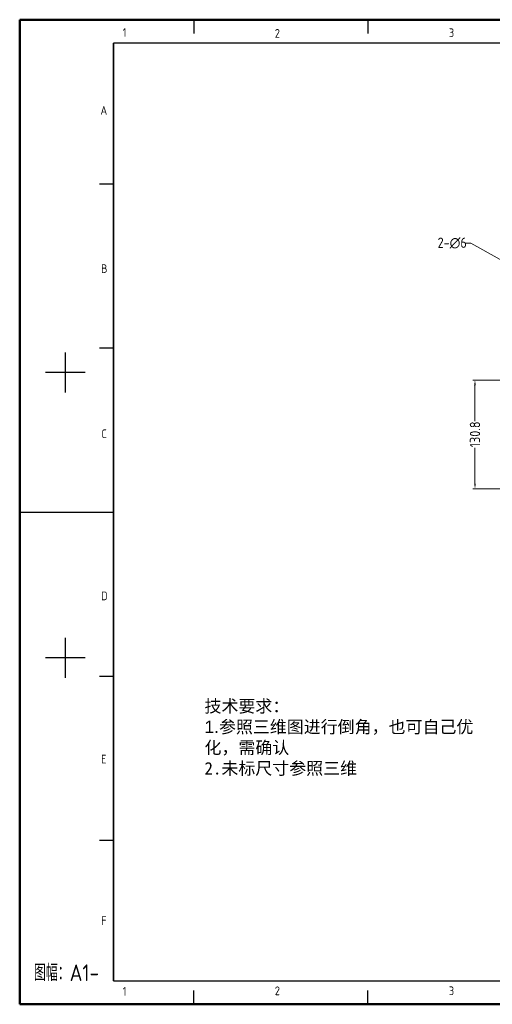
# Model space of a CAD drawing. Header units: millimetres. Extents: x 988 to 2668, y 368 to 1556.
# Tile 1 of 7: x 988 to 1558, y 368 to 1556. Entities that reach past the tile are written whole.
import ezdxf

# ---------------------------------------------------------------- set-up
doc = ezdxf.new("R2010")
doc.units = ezdxf.units.MM
doc.header["$PDSIZE"] = -1
doc.styles.add('LONG', font='gbenor.shx', dxfattribs={"bigfont": 'gbcbig.shx'})
doc.styles.add('字高5', font='arial.ttf', dxfattribs={"height": 5})
doc.dimstyles.new('long-5', dxfattribs={"dimscale": 5, "dimtxt": 2.5, "dimasz": 1.2, "dimexe": 0.5, "dimexo": 0.3, "dimgap": 0.5, "dimtad": 0, "dimdec": 1, "dimzin": 9, "dimdsep": 46, "dimtxsty": 'LONG', "dimcen": 0, "dimclrd": 1, "dimclre": 1, "dimclrt": 3, "dimadec": 0, "dimazin": 0, "dimtfac": 1, "dimtdec": 1, "dimtofl": 0, "dimtmove": 0, "dimatfit": 3, "dimfxl": 1, "dimlwd": 13, "dimlwe": 18, "dimarcsym": 0})
doc.dimstyles.new('long-5$3', dxfattribs={"dimscale": 5, "dimtxt": 2.5, "dimasz": 1.2, "dimexe": 0.5, "dimexo": 0.3, "dimgap": 0.5, "dimtad": 0, "dimtih": 1, "dimtoh": 1, "dimdec": 1, "dimzin": 9, "dimdsep": 46, "dimtxsty": 'LONG', "dimcen": 0, "dimclrd": 1, "dimclre": 1, "dimclrt": 3, "dimadec": 0, "dimazin": 0, "dimtfac": 1, "dimtdec": 1, "dimtofl": 0, "dimtmove": 0, "dimatfit": 3, "dimfxl": 1, "dimlwd": 13, "dimlwe": 18, "dimarcsym": 0})

# ---------------------------------------------------------------- blocks, each defined once
blk = doc.blocks.new('*D20')
at = {"color": 1, "lineweight": 13}
for p in [(1526.5, 1286.7), (1567.9, 1266.7)]:
    blk.add_line(p, (1532.5, 1286.7), dxfattribs=at)
at = {"color": 1}
blk.add_solid([(1567.4, 1265.9), (1568.4, 1267.6), (1573.1, 1263.8)], dxfattribs=at)
at = {"layer": 'Defpoints', "color": 0}
for p in [(1573.1, 1263.8), (1578.4, 1260.8)]:
    blk.add_point(p, dxfattribs=at)
at = {"color": 3, "insert": (1509.9, 1286.7), "char_height": 12.5, "attachment_point": 5, "style": 'LONG'}
blk.add_mtext('2-∅6', dxfattribs=at)
blk = doc.blocks.new('*D22')
at = {"color": 1, "lineweight": 18}
for p, q in [((1589.2, 1121.2), (1534.9, 1121.2)), ((1590.8, 990.3), (1534.9, 990.3))]:
    blk.add_line(p, q, dxfattribs=at)
at = {"color": 1, "lineweight": 13}
for p, q in [((1537.4, 1115.2), (1537.4, 1071.8)), ((1537.4, 996.3), (1537.4, 1039.7))]:
    blk.add_line(p, q, dxfattribs=at)
at = {"color": 1}
for points in [[(1538.4, 1115.2), (1536.4, 1115.2), (1537.4, 1121.2)], [(1536.4, 996.3), (1538.4, 996.3), (1537.4, 990.3)]]:
    blk.add_solid(points, dxfattribs=at)
at = {"layer": 'Defpoints', "color": 0}
for p in [(1537.4, 1121.2), (1590.7, 1121.2), (1592.3, 990.3)]:
    blk.add_point(p, dxfattribs=at)
at = {"color": 3, "insert": (1537.4, 1055.8), "char_height": 12.5, "attachment_point": 5, "rotation": 90, "style": 'LONG'}
blk.add_mtext('130.8', dxfattribs=at)

msp = doc.modelspace()

# ---------------------------------------------------------------- linework, layer by layer
at = {"linetype": 'Continuous', "lineweight": 50}
for p, q in [((988.11, 1556.14), (988.11, 368.26)), ((2668.11, 1556.14), (988.11, 1556.14)), ((988.11, 368.26), (2668.11, 368.26)), ((988.11, 368.26), (2668.11, 368.26))]:
    msp.add_line(p, q, dxfattribs=at)
at = {"color": 2, "linetype": 'Continuous'}
for p, q in [((1198.11, 1556.14), (1198.11, 1539.34)), ((1408.11, 1556.14), (1408.11, 1539.34)), ((1101.24, 1527.86), (1101.24, 396.55)), ((1084.44, 1358.16), (1101.24, 1358.16)), ((1043.08, 1154.46), (1043.08, 1106.44)), ((1084.44, 1160.18), (1101.24, 1160.18)), ((1067.1, 1130.45), (1019.07, 1130.45)), ((1084.44, 962.2), (1101.24, 962.2)), ((1043.08, 810.29), (1043.08, 762.26)), ((1067.1, 786.28), (1019.07, 786.28)), ((1084.44, 764.22), (1101.24, 764.22)), ((1084.44, 566.24), (1101.24, 566.24)), ((1198.11, 368.26), (1198.11, 385.06)), ((1408.11, 368.26), (1408.11, 385.06))]:
    msp.add_line(p, q, dxfattribs=at)
at = {"color": 7, "linetype": 'Continuous'}
for p, q in [((1101.24, 396.55), (1101.24, 1527.86)), ((2639.83, 1527.86), (1101.24, 1527.86)), ((988.11, 962.2), (1101.24, 962.2)), ((1101.24, 396.55), (2639.83, 396.55))]:
    msp.add_line(p, q, dxfattribs=at)

# ---------------------------------------------------------------- texts
at = {"color": 5, "style": 'LONG'}
for s, height, p in [('1', 10.5, (1112.36, 1535.42)), ('2', 10.5, (1295.93, 1534.38)), ('3', 10.5, (1505.93, 1535.18)), ('A', 10.5, (1085.58, 1441.6)), ('B', 10.5, (1086.33, 1250.57)), ('C', 10.5, (1086.74, 1051.3)), ('D', 10.5, (1086.33, 855.77)), ('E', 10.5, (1086.33, 658.84)), ('F', 10.5, (1086.33, 463.97)), ('图幅：A1-', 20.01, (1005.24, 396.38)), ('1', 10.5, (1112.36, 378.69)), ('2', 10.5, (1295.93, 379.29)), ('3', 10.5, (1505.93, 379.29))]:
    msp.add_text(s, height=height, dxfattribs=at).set_placement(p)
at = {"insert": (1211.06, 735.49), "char_height": 15, "width": 352.3313, "attachment_point": 1, "style": '字高5'}
msp.add_mtext('{\\f宋体|b0|i0|c134|p2;技术要求：\\P}1.{\\f宋体|b0|i0|c134|p2;参照三维图进行倒角，也可自己优 化，需确认\\P2.未标尺寸参照三维}', dxfattribs=at)

# ---------------------------------------------------------------- dimensions: what is measured, and where the dimension line sits
dim = msp.add_diameter_dim_2p(p1=(1578.36, 1260.85), p2=(1573.13, 1263.79), text='2-<>', dimstyle='long-5$3', override={"dimtxsty": 'LONG'})
dim.commit()
dim.dimension.update_dxf_attribs({"geometry": '*D20', "text_midpoint": (1509.91, 1286.66), "dimtype": 163})
dim = msp.add_linear_dim(base=(1537.37, 1121.18), p1=(1592.32, 990.35), p2=(1590.69, 1121.18), angle=90, dimstyle='long-5')
dim.commit()
dim.dimension.update_dxf_attribs({"geometry": '*D22', "text_midpoint": (1537.37, 1055.77)})

doc.saveas('drawing.dxf')
